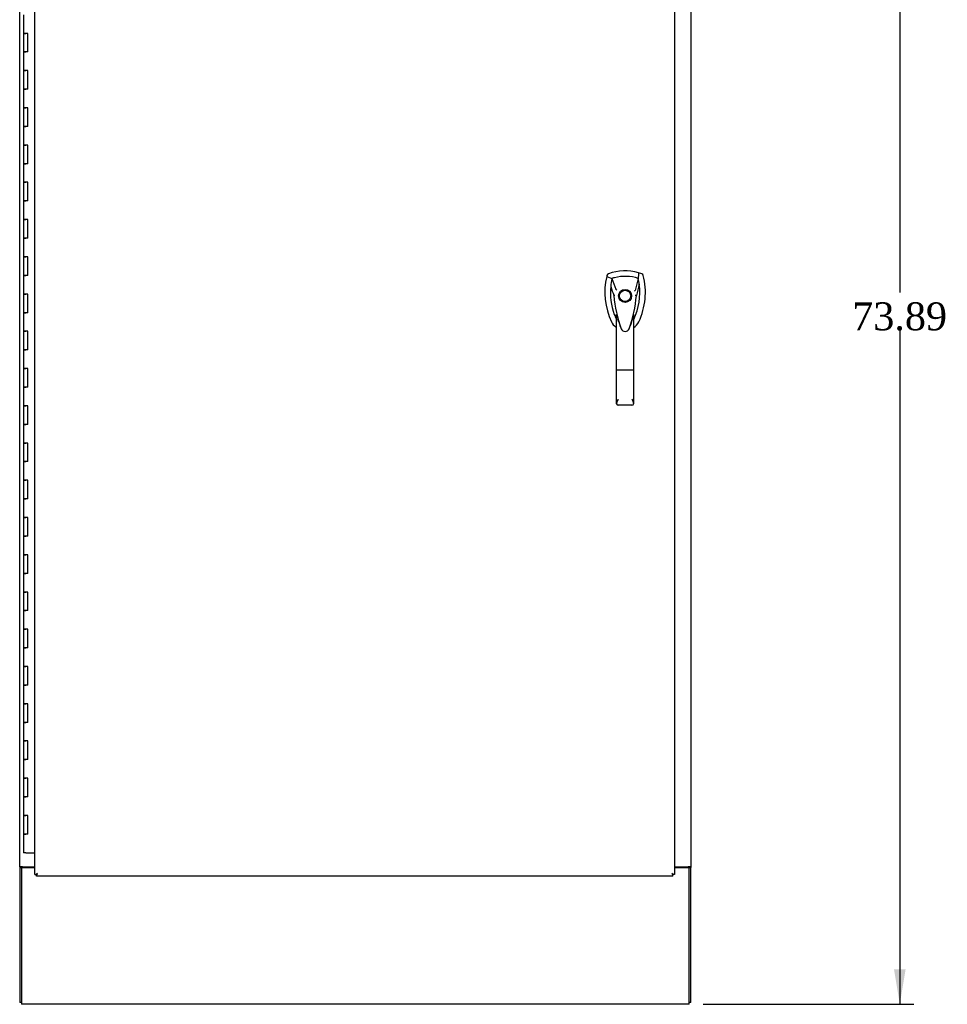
# Model space of a CAD drawing. Header units: inches. Extents: x 1 to 359, y -2 to 239.
# Tile 14 of 18: x 237 to 287, y 81 to 134. Entities that reach past the tile are written whole.
import ezdxf
from ezdxf.enums import TextEntityAlignment as Align

# ---------------------------------------------------------------- set-up
doc = ezdxf.new("R2010")
doc.units = ezdxf.units.IN
doc.header["$MEASUREMENT"] = 0
for name, color, linetype in [('COM54746-60', 7, 'Continuous'), ('COM71197-3', 7, 'Continuous'), ('COM71198-6', 7, 'Continuous'), ('COM71199-4', 7, 'Continuous'), ('Default', 7, 'Continuous'), ('HAN13068', 7, 'Continuous')]:
    doc.layers.add(name, color=color, linetype=linetype)
doc.styles.add('SEACAD_Times_New_Roman', font='times.ttf')
doc.dimstyles.new('HAMMOND_(STH_-_300x200)', dxfattribs={"dimtxt": 1.5, "dimasz": 1.875, "dimexe": 0.75, "dimexo": 0.75, "dimgap": 0.375, "dimtad": 0, "dimtih": 1, "dimtoh": 1, "dimzin": 0, "dimdsep": 46, "dimtxsty": 'SEACAD_Times_New_Roman', "dimblk1": '_SE_FILLED', "dimblk2": '_SE_FILLED', "dimsah": 1, "dimcen": 0.75, "dimadec": 0, "dimazin": 0, "dimtfac": 0.8, "dimtofl": 0, "dimtmove": 0, "dimatfit": 3, "dimfxl": 1, "dimtolj": 1, "dimtzin": 0, "dimarcsym": 0})

# ---------------------------------------------------------------- blocks, each defined once
blk = doc.blocks.new('SE5')
at = {"layer": 'COM54746-60', "color": 7, "linetype": 'Continuous'}
for p, q in [((237.46, 134.442), (237.46, 133.442)), ((237.46, 133.442), (237.577, 133.442)), ((237.577, 133.442), (237.46, 133.442)), ((237.46, 133.442), (237.46, 132.442)), ((237.693, 133.442), (237.577, 133.442)), ((237.693, 132.442), (237.693, 133.442)), ((237.46, 132.442), (237.577, 132.442)), ((237.46, 132.442), (237.46, 131.442)), ((237.577, 132.442), (237.46, 132.442)), ((237.693, 132.442), (237.577, 132.442)), ((237.46, 131.442), (237.577, 131.442)), ((237.577, 131.442), (237.46, 131.442)), ((237.46, 131.442), (237.46, 130.442)), ((237.693, 131.442), (237.577, 131.442)), ((237.693, 130.442), (237.693, 131.442)), ((237.46, 130.442), (237.577, 130.442)), ((237.46, 130.442), (237.46, 129.442)), ((237.577, 130.442), (237.46, 130.442)), ((237.693, 130.442), (237.577, 130.442)), ((237.46, 129.442), (237.577, 129.442)), ((237.577, 129.442), (237.46, 129.442)), ((237.46, 129.442), (237.46, 128.442)), ((237.693, 129.442), (237.577, 129.442)), ((237.693, 128.442), (237.693, 129.442)), ((237.46, 128.442), (237.577, 128.442)), ((237.46, 128.442), (237.46, 127.442)), ((237.577, 128.442), (237.46, 128.442)), ((237.693, 128.442), (237.577, 128.442)), ((237.46, 127.442), (237.577, 127.442)), ((237.577, 127.442), (237.46, 127.442)), ((237.46, 127.442), (237.46, 126.442)), ((237.693, 127.442), (237.577, 127.442)), ((237.693, 126.442), (237.693, 127.442)), ((237.46, 126.442), (237.577, 126.442)), ((237.46, 126.442), (237.46, 125.442)), ((237.577, 126.442), (237.46, 126.442)), ((237.693, 126.442), (237.577, 126.442)), ((237.46, 125.442), (237.577, 125.442)), ((237.577, 125.442), (237.46, 125.442)), ((237.46, 125.442), (237.46, 124.442)), ((237.693, 125.442), (237.577, 125.442)), ((237.693, 124.442), (237.693, 125.442)), ((237.46, 124.442), (237.577, 124.442)), ((237.46, 124.442), (237.46, 123.442)), ((237.577, 124.442), (237.46, 124.442)), ((237.693, 124.442), (237.577, 124.442)), ((237.46, 123.442), (237.577, 123.442)), ((237.577, 123.442), (237.46, 123.442)), ((237.46, 123.442), (237.46, 122.442)), ((237.693, 123.442), (237.577, 123.442)), ((237.693, 122.442), (237.693, 123.442)), ((237.46, 122.442), (237.577, 122.442)), ((237.46, 122.442), (237.46, 121.442)), ((237.577, 122.442), (237.46, 122.442)), ((237.693, 122.442), (237.577, 122.442)), ((237.46, 121.442), (237.577, 121.442)), ((237.577, 121.442), (237.46, 121.442)), ((237.46, 121.442), (237.46, 120.442)), ((237.693, 121.442), (237.577, 121.442)), ((237.693, 120.442), (237.693, 121.442)), ((237.46, 120.442), (237.577, 120.442)), ((237.46, 120.442), (237.46, 119.442)), ((237.577, 120.442), (237.46, 120.442)), ((237.693, 120.442), (237.577, 120.442)), ((237.46, 119.442), (237.577, 119.442)), ((237.577, 119.442), (237.46, 119.442)), ((237.46, 119.442), (237.46, 118.442)), ((237.693, 119.442), (237.577, 119.442)), ((237.693, 118.442), (237.693, 119.442)), ((237.46, 118.442), (237.577, 118.442)), ((237.46, 118.442), (237.46, 117.442)), ((237.577, 118.442), (237.46, 118.442)), ((237.693, 118.442), (237.577, 118.442)), ((237.46, 117.442), (237.577, 117.442)), ((237.577, 117.442), (237.46, 117.442)), ((237.46, 117.442), (237.46, 116.442)), ((237.693, 117.442), (237.577, 117.442)), ((237.693, 116.442), (237.693, 117.442)), ((237.46, 116.442), (237.577, 116.442)), ((237.46, 116.442), (237.46, 115.442)), ((237.577, 116.442), (237.46, 116.442)), ((237.693, 116.442), (237.577, 116.442)), ((237.46, 115.442), (237.577, 115.442)), ((237.577, 115.442), (237.46, 115.442)), ((237.46, 115.442), (237.46, 114.442)), ((237.693, 115.442), (237.577, 115.442)), ((237.693, 114.442), (237.693, 115.442)), ((237.46, 114.442), (237.577, 114.442)), ((237.46, 114.442), (237.46, 113.442)), ((237.577, 114.442), (237.46, 114.442)), ((237.693, 114.442), (237.577, 114.442)), ((237.46, 113.442), (237.577, 113.442)), ((237.577, 113.442), (237.46, 113.442)), ((237.46, 113.442), (237.46, 112.442)), ((237.693, 113.442), (237.577, 113.442)), ((237.693, 112.442), (237.693, 113.442)), ((237.46, 112.442), (237.577, 112.442)), ((237.46, 112.442), (237.46, 111.442)), ((237.577, 112.442), (237.46, 112.442)), ((237.693, 112.442), (237.577, 112.442)), ((237.46, 111.442), (237.577, 111.442)), ((237.577, 111.442), (237.46, 111.442)), ((237.46, 111.442), (237.46, 110.442)), ((237.693, 111.442), (237.577, 111.442)), ((237.693, 110.442), (237.693, 111.442)), ((237.46, 110.442), (237.577, 110.442)), ((237.46, 110.442), (237.46, 109.442)), ((237.577, 110.442), (237.46, 110.442)), ((237.693, 110.442), (237.577, 110.442)), ((237.46, 109.442), (237.577, 109.442)), ((237.577, 109.442), (237.46, 109.442)), ((237.46, 109.442), (237.46, 108.442)), ((237.693, 109.442), (237.577, 109.442)), ((237.693, 108.442), (237.693, 109.442)), ((237.46, 108.442), (237.577, 108.442)), ((237.46, 108.442), (237.46, 107.442)), ((237.577, 108.442), (237.46, 108.442)), ((237.693, 108.442), (237.577, 108.442)), ((237.46, 107.442), (237.577, 107.442)), ((237.577, 107.442), (237.46, 107.442)), ((237.46, 107.442), (237.46, 106.442)), ((237.693, 107.442), (237.577, 107.442)), ((237.693, 106.442), (237.693, 107.442)), ((237.46, 106.442), (237.577, 106.442)), ((237.46, 106.442), (237.46, 105.442)), ((237.577, 106.442), (237.46, 106.442)), ((237.693, 106.442), (237.577, 106.442)), ((237.46, 105.442), (237.577, 105.442)), ((237.577, 105.442), (237.46, 105.442)), ((237.46, 105.442), (237.46, 104.442)), ((237.693, 105.442), (237.577, 105.442)), ((237.693, 104.442), (237.693, 105.442)), ((237.46, 104.442), (237.577, 104.442)), ((237.46, 104.442), (237.46, 103.442)), ((237.577, 104.442), (237.46, 104.442)), ((237.693, 104.442), (237.577, 104.442)), ((237.46, 103.442), (237.577, 103.442)), ((237.577, 103.442), (237.46, 103.442)), ((237.46, 103.442), (237.46, 102.442)), ((237.693, 103.442), (237.577, 103.442)), ((237.693, 102.442), (237.693, 103.442)), ((237.46, 102.442), (237.577, 102.442)), ((237.46, 102.442), (237.46, 101.442)), ((237.577, 102.442), (237.46, 102.442)), ((237.693, 102.442), (237.577, 102.442)), ((237.46, 101.442), (237.577, 101.442)), ((237.577, 101.442), (237.46, 101.442)), ((237.46, 101.442), (237.46, 100.442)), ((237.693, 101.442), (237.577, 101.442)), ((237.693, 100.442), (237.693, 101.442)), ((237.46, 100.442), (237.577, 100.442)), ((237.46, 100.442), (237.46, 99.442)), ((237.577, 100.442), (237.46, 100.442)), ((237.693, 100.442), (237.577, 100.442)), ((237.46, 99.442), (237.577, 99.442)), ((237.577, 99.442), (237.46, 99.442)), ((237.46, 99.442), (237.46, 98.442)), ((237.693, 99.442), (237.577, 99.442)), ((237.693, 98.442), (237.693, 99.442)), ((237.46, 98.442), (237.577, 98.442)), ((237.46, 98.442), (237.46, 97.442)), ((237.577, 98.442), (237.46, 98.442)), ((237.693, 98.442), (237.577, 98.442)), ((237.46, 97.442), (237.577, 97.442)), ((237.577, 97.442), (237.46, 97.442)), ((237.46, 97.442), (237.46, 96.442)), ((237.693, 97.442), (237.577, 97.442)), ((237.693, 96.442), (237.693, 97.442)), ((237.46, 96.442), (237.577, 96.442)), ((237.46, 96.442), (237.46, 95.442)), ((237.577, 96.442), (237.46, 96.442)), ((237.693, 96.442), (237.577, 96.442)), ((237.46, 95.442), (237.577, 95.442)), ((237.577, 95.442), (237.46, 95.442)), ((237.46, 95.442), (237.46, 94.442)), ((237.693, 95.442), (237.577, 95.442)), ((237.693, 94.442), (237.693, 95.442)), ((237.46, 94.442), (237.577, 94.442)), ((237.46, 94.442), (237.46, 93.442)), ((237.577, 94.442), (237.46, 94.442)), ((237.693, 94.442), (237.577, 94.442)), ((237.46, 93.442), (237.577, 93.442)), ((237.577, 93.442), (237.46, 93.442)), ((237.46, 93.442), (237.46, 92.442)), ((237.693, 93.442), (237.577, 93.442)), ((237.693, 92.442), (237.693, 93.442)), ((237.46, 92.442), (237.577, 92.442)), ((237.46, 92.442), (237.46, 91.442)), ((237.577, 92.442), (237.46, 92.442)), ((237.693, 92.442), (237.577, 92.442)), ((237.46, 91.442), (237.577, 91.442)), ((237.577, 91.442), (237.46, 91.442)), ((237.46, 91.442), (237.46, 90.442)), ((237.693, 91.442), (237.577, 91.442)), ((237.693, 90.442), (237.693, 91.442)), ((237.46, 90.442), (237.577, 90.442)), ((237.46, 90.442), (237.46, 89.442)), ((237.577, 90.442), (237.46, 90.442)), ((237.693, 90.442), (237.577, 90.442)), ((237.577, 89.442), (237.46, 89.442)), ((237.577, 89.442), (238.062, 89.442))]:
    blk.add_line(p, q, dxfattribs=at)
at = {"layer": 'COM71197-3', "color": 7, "linetype": 'Continuous'}
for p, q in [((237.25, 88.678), (237.25, 149.988)), ((273.31, 149.988), (273.31, 88.678)), ((237.25, 88.678), (237.25, 88.648)), ((237.393, 88.678), (237.25, 88.678)), ((237.25, 88.648), (237.345, 88.648)), ((237.25, 88.648), (237.25, 81.398)), ((237.345, 88.678), (237.345, 88.648)), ((237.393, 88.678), (238.062, 88.678)), ((272.437, 88.678), (273.167, 88.678)), ((273.31, 88.678), (273.167, 88.678)), ((273.215, 88.678), (273.215, 88.648)), ((273.215, 88.648), (273.31, 88.648)), ((273.31, 88.678), (273.31, 88.648)), ((273.31, 81.398), (273.31, 88.648)), ((237.345, 81.398), (237.25, 81.398)), ((273.31, 81.398), (273.215, 81.398))]:
    blk.add_line(p, q, dxfattribs=at)
at = {"layer": 'COM71198-6', "color": 7, "linetype": 'Continuous'}
for p, q in [((237.345, 88.648), (237.345, 81.446)), ((237.345, 88.648), (238.062, 88.648)), ((272.437, 88.648), (273.215, 88.648)), ((273.215, 81.446), (273.215, 88.648)), ((237.345, 81.446), (237.345, 81.303)), ((273.215, 81.303), (273.215, 81.446)), ((273.215, 81.303), (237.345, 81.303))]:
    blk.add_line(p, q, dxfattribs=at)
at = {"layer": 'COM71199-4', "color": 7, "linetype": 'Continuous'}
for p, q in [((238.062, 88.271), (238.062, 150.613)), ((272.437, 150.613), (272.437, 88.271)), ((238.203, 88.317), (238.157, 88.271)), ((238.205, 88.318), (238.205, 88.319)), ((238.205, 88.319), (238.205, 88.319)), ((238.205, 88.319), (238.205, 88.318)), ((238.205, 88.318), (238.205, 88.318)), ((272.294, 88.318), (272.294, 88.319)), ((272.294, 88.319), (272.294, 88.319)), ((272.294, 88.318), (272.294, 88.319)), ((272.294, 88.318), (272.294, 88.318)), ((272.294, 88.318), (272.294, 88.318)), ((272.306, 88.307), (272.342, 88.27)), ((272.498, 88.678), (272.498, 88.648)), ((238.062, 88.271), (238.118, 88.271)), ((238.157, 88.271), (238.118, 88.271)), ((238.157, 88.27), (238.157, 88.232)), ((238.157, 88.176), (238.157, 88.232)), ((272.342, 88.176), (238.157, 88.176)), ((272.342, 88.271), (272.381, 88.271)), ((272.342, 88.27), (272.342, 88.232)), ((272.342, 88.176), (272.342, 88.232)), ((272.437, 88.271), (272.381, 88.271))]:
    blk.add_line(p, q, dxfattribs=at)
for centre, start, end in [((238.686, 87.341), 116.2367, 121.4387), ((237.227, 88.8), 328.5613, 333.7633), ((273.272, 88.8), 206.2367, 211.4387), ((271.812, 87.341), 58.5613, 63.7633)]:
    blk.add_arc(centre, 1.09, start, end, dxfattribs=at)
at = {"layer": 'HAN13068', "color": 7, "linetype": 'Continuous'}
for p, q in [((270.679, 120.53), (270.498, 120.59)), ((268.803, 120.444), (268.789, 120.385)), ((268.789, 120.385), (269.073, 120.279)), ((269.073, 120.279), (269.288, 119.708)), ((270.487, 120.279), (270.323, 119.624)), ((269.288, 119.708), (269.334, 119.673)), ((269.174, 119.358), (269.174, 119.358)), ((270.385, 119.362), (270.385, 119.362)), ((269.325, 115.365), (269.325, 118.342)), ((270.235, 118.342), (270.235, 115.365)), ((270.235, 118.062), (270.257, 118.104)), ((270.257, 118.104), (270.259, 118.108)), ((269.519, 117.701), (269.522, 117.694)), ((269.998, 117.579), (270.004, 117.592)), ((269.325, 113.557), (269.325, 115.365)), ((270.145, 115.359), (269.415, 115.359)), ((270.235, 115.365), (270.235, 113.557)), ((270.145, 113.467), (269.415, 113.467))]:
    blk.add_line(p, q, dxfattribs=at)
for radius in [0.35, 0.3]:
    blk.add_circle((269.78, 119.342), radius, dxfattribs=at)
for centre, radius, start, end in [((269.78, 118.107), 2.585, 73.8589, 110.3492), ((272.411, 119.532), 3.721, 166.7532, 205.1027), ((272.411, 119.532), 3.421, 167.3846, 174.7018), ((269.78, 118.107), 2.285, 106.8385, 108.0343), ((269.78, 118.107), 2.285, 104.4503, 106.8385), ((269.78, 118.107), 2.285, 71.9657, 104.4503), ((267.149, 119.532), 3.421, 10.1138, 12.6154), ((267.149, 119.532), 3.421, 8.519, 10.1138), ((267.149, 119.532), 3.421, 7.2824, 8.519), ((272.411, 119.532), 3.421, 174.7018, 200.2077), ((267.149, 119.532), 3.421, 334.8973, 7.2824), ((283.144, 92.914), 29.627, 115.6418, 115.7539), ((269.263, 118.011), 1.35, 91.2336, 93.7696), ((276.022, 119.928), 6.872, 184.7542, 199.9908), ((263.342, 119.958), 7.068, 340.3478, 355.1696), ((270.32, 118.573), 0.791, 85.3077, 89.6394), ((272.411, 119.532), 3.421, 200.2077, 205.1027), ((269.721, 118.272), 0.45, 205.1027, 208.4225), ((267.795, 117.737), 1.646, 10.2762, 21.6458), ((269.839, 118.272), 0.45, 331.5775, 334.8973), ((269.839, 118.272), 0.75, 301.8486, 334.8973), ((269.721, 118.272), 0.75, 233.4788, 238.1514), ((269.781, 117.667), 0.234, 202.2802, 338.2167), ((269.415, 113.557), 0.0903, 180.0017, 181.1154), ((269.415, 113.557), 0.09, 181.1172, 270), ((270.145, 113.557), 0.09, 270, 358.8828), ((270.145, 113.557), 0.0903, 358.8846, 359.9983)]:
    blk.add_arc(centre, radius, start, end, dxfattribs=at)
for points in [[(270.498, 120.59), (270.495, 120.486), (270.491, 120.383), (270.487, 120.279)], [(268.881, 120.53), (268.843, 120.516), (268.813, 120.483), (268.803, 120.444)], [(270.756, 120.444), (270.747, 120.483), (270.717, 120.516), (270.679, 120.53)], [(269.005, 119.848), (269.061, 119.685), (269.118, 119.522), (269.174, 119.358)], [(270.542, 119.966), (270.49, 119.765), (270.438, 119.564), (270.385, 119.362)], [(269.041, 117.953), (269.094, 117.841), (269.175, 117.743), (269.274, 117.669)], [(269.445, 117.928), (269.435, 117.962), (269.425, 117.996), (269.415, 118.031)], [(270.145, 118.029), (270.117, 117.932), (270.088, 117.836), (270.056, 117.74)], [(269.519, 117.701), (269.515, 117.714), (269.51, 117.726), (269.506, 117.739)]]:
    blk.add_open_spline(points, degree=3, dxfattribs=at)
for points, knots in [([(270.518, 117.953), (270.699, 118.338), (270.812, 118.755), (270.893, 119.601), (270.861, 120.031), (270.756, 120.444)], [0, 0, 0, 0, 0.5, 0.5, 1, 1, 1, 1]), ([(270.145, 118.029), (270.161, 118.087), (270.177, 118.144), (270.201, 118.23), (270.208, 118.258), (270.22, 118.299), (270.223, 118.312), (270.229, 118.33), (270.231, 118.336), (270.234, 118.344), (270.235, 118.345), (270.235, 118.342)], [0, 0, 0, 0, 0.5, 0.5, 0.75, 0.75, 0.875, 0.875, 0.9375, 0.9375, 1, 1, 1, 1]), ([(269.415, 115.359), (269.409, 115.359), (269.403, 115.359), (269.392, 115.359), (269.386, 115.359), (269.375, 115.359), (269.37, 115.36), (269.36, 115.36), (269.355, 115.36), (269.343, 115.361), (269.336, 115.362), (269.33, 115.363), (269.328, 115.363), (269.325, 115.364), (269.325, 115.364), (269.325, 115.365)], [0, 0, 0, 0, 0.125, 0.125, 0.25, 0.25, 0.375, 0.375, 0.5, 0.5, 0.75, 0.75, 0.875, 0.875, 1, 1, 1, 1]), ([(270.235, 115.365), (270.235, 115.364), (270.234, 115.364), (270.232, 115.363), (270.23, 115.363), (270.224, 115.362), (270.217, 115.361), (270.204, 115.36), (270.2, 115.36), (270.19, 115.36), (270.185, 115.359), (270.174, 115.359), (270.168, 115.359), (270.157, 115.359), (270.151, 115.359), (270.145, 115.359)], [0, 0, 0, 0, 0.125, 0.125, 0.25, 0.25, 0.5, 0.5, 0.625, 0.625, 0.75, 0.75, 0.875, 0.875, 1, 1, 1, 1]), ([(269.325, 113.555), (269.325, 113.57), (269.329, 113.587), (269.338, 113.615), (269.341, 113.625), (269.348, 113.644), (269.352, 113.654), (269.365, 113.685), (269.374, 113.706), (269.389, 113.74), (269.394, 113.751), (269.405, 113.774), (269.41, 113.786), (269.415, 113.798)], [0, 0, 0, 0, 0.25, 0.25, 0.375, 0.375, 0.5, 0.5, 0.75, 0.75, 0.875, 0.875, 1, 1, 1, 1]), ([(270.145, 113.798), (270.15, 113.786), (270.155, 113.774), (270.165, 113.751), (270.171, 113.74), (270.185, 113.706), (270.195, 113.685), (270.207, 113.654), (270.211, 113.644), (270.219, 113.625), (270.222, 113.615), (270.231, 113.587), (270.235, 113.57), (270.235, 113.555)], [0, 0, 0, 0, 0.125, 0.125, 0.25, 0.25, 0.5, 0.5, 0.625, 0.625, 0.75, 0.75, 1, 1, 1, 1])]:
    blk.add_open_spline(points, degree=3, knots=knots, dxfattribs=at)
blk = doc.blocks.new('DMBLK4417')
at = {"layer": 'Default', "linetype": 'Continuous'}
for points in [[(284.852, 153.317), (284.539, 155.192), (284.227, 153.317)], [(284.852, 83.178), (284.227, 83.178), (284.539, 81.303)]]:
    blk.add_hatch(color=7, dxfattribs=at).paths.add_polyline_path(points)
at = {"layer": 'Default', "color": 7, "linetype": 'Continuous'}
for p, q in [((272.965, 155.192), (285.289, 155.192)), ((284.539, 155.192), (284.539, 119.522)), ((284.539, 117.497), (284.539, 81.303)), ((273.965, 81.303), (285.289, 81.303))]:
    blk.add_line(p, q, dxfattribs=at)
at = {"layer": 'Default', "color": 7, "linetype": 'Continuous', "style": 'SEACAD_Times_New_Roman'}
blk.add_text('73.89', height=1.5, dxfattribs=at).set_placement((281.98, 118.997), align=Align.TOP_LEFT)
blk = doc.blocks.new('_SE_FILLED')
at = {"color": 0}
blk.add_line((0, 0), (-1, 0), dxfattribs=at)
blk.add_solid([(0, 0), (-1, -0.1665), (-1, 0.1665), (0, 0)], dxfattribs=at)

msp = doc.modelspace()

# ---------------------------------------------------------------- block references
at = {"layer": 'Default'}
msp.add_blockref('SE5', (0, 0), dxfattribs=at)

# ---------------------------------------------------------------- dimensions: what is measured, and where the dimension line sits
at = {"layer": 'Default', "color": 7, "linetype": 'Continuous'}
dim = msp.add_linear_dim(base=(284.539, 81.303), p1=(272.215, 155.192), p2=(273.215, 81.303), angle=90, text='\\A1;<>', dimstyle='HAMMOND_(STH_-_300x200)', dxfattribs=at)
dim.commit()
dim.dimension.update_dxf_attribs({"geometry": 'DMBLK4417', "text_midpoint": (284.539, 118.247), "dimtype": 160})

doc.saveas('drawing.dxf')
